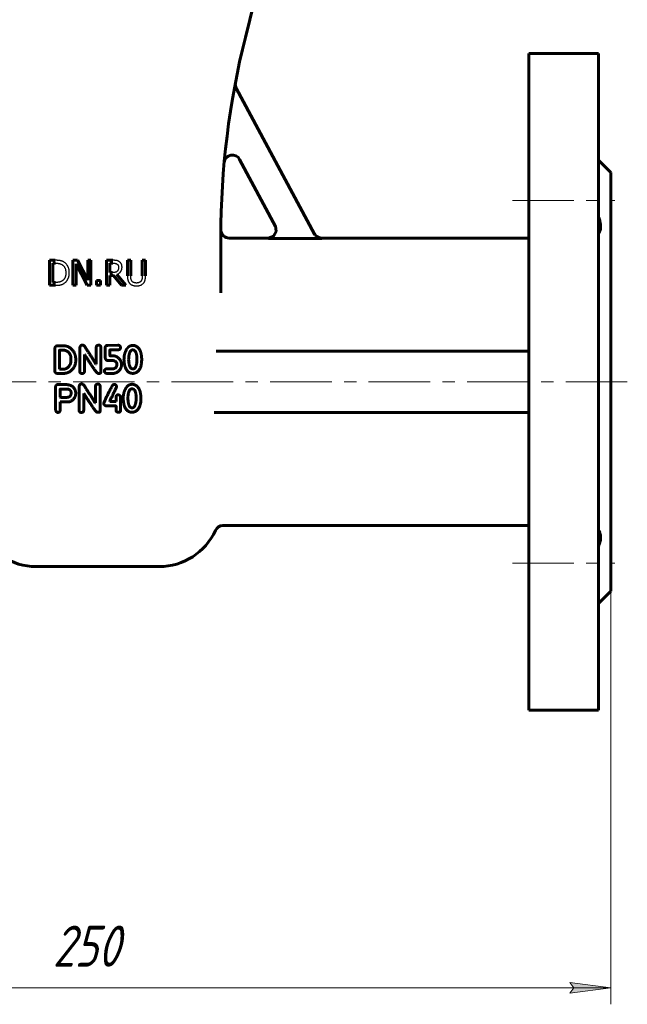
# Model space of a CAD drawing. Header units: millimetres. Extents: x 0 to 594, y 0 to 420.
# Tile 3 of 8: x 176 to 250, y 88 to 207. Entities that reach past the tile are written whole.
import ezdxf

# ---------------------------------------------------------------- set-up
doc = ezdxf.new("R2010")
doc.units = ezdxf.units.MM
for name, pattern in [('K5LT-1', [0]), ('K5LT_AXLED', [12, 7.5, -1.5, 1.5, -1.5]), ('K5LT_BASIC', [0]), ('K5LT_THIN', [0])]:
    doc.linetypes.add(name, pattern=pattern)
doc.layers.add('Системный слой', color=7, linetype='Continuous')
doc.layers.add('Системный слой (1)', color=7, linetype='Continuous', true_color=0x6c6c6c)
doc.styles.add('KDIMTEXTSTYLE', font='txt', dxfattribs={"width": 0.96, "oblique": 15, "height": 5})
doc.styles.add('KTEXTSTYLE', font='txt', dxfattribs={"width": 0.96, "height": 5})
doc.dimstyles.new('KDIMSTYLE (0.50)', dxfattribs={"dimtxt": 5, "dimasz": 1, "dimexe": 2, "dimexo": 0, "dimgap": 1, "dimtad": 1, "dimlfac": 2, "dimtxsty": 'KDIMTEXTSTYLE', "dimsah": 1, "dimcen": 0, "dimdle": 1, "dimadec": 0, "dimazin": 0, "dimtfac": 0.667, "dimtmove": 0, "dimatfit": 3, "dimfxl": 1, "dimtvp": 1, "dimtolj": 1, "dimtzin": 0, "dimarcsym": 0})

# ---------------------------------------------------------------- blocks, each defined once
blk = doc.blocks.new('U2')
at = {"layer": 'Системный слой (1)', "color": 143, "linetype": 'K5LT_BASIC', "lineweight": 60, "true_color": 0x33acca}
for p, q in [((206.73, 182.31), (206.83, 181.64)), ((206.49, 181.06), (205.85, 180.83)), ((206.83, 181.64), (206.49, 181.06))]:
    blk.add_line(p, q, dxfattribs=at)
blk = doc.blocks.new('U3')
at = {"layer": 'Системный слой (1)', "color": 143, "linetype": 'K5LT_BASIC', "lineweight": 60, "true_color": 0x33acca}
for p, q in [((205.85, 180.83), (201.09, 180.83)), ((237.59, 180.83), (212.37, 180.83))]:
    blk.add_line(p, q, dxfattribs=at)
blk = doc.blocks.new('U8')
at = {"layer": 'Системный слой (1)', "color": 143, "linetype": 'K5LT_BASIC', "lineweight": 60, "true_color": 0x33acca}
for p, q in [((211.59, 181.2), (211.49, 181.36)), ((211.72, 181.08), (211.59, 181.2)), ((211.78, 181.02), (211.72, 181.08)), ((211.82, 181), (211.78, 181.02)), ((211.84, 180.99), (211.82, 181)), ((211.85, 180.98), (211.84, 180.99)), ((212.01, 180.9), (211.85, 180.98)), ((212.37, 180.83), (212.01, 180.9))]:
    blk.add_line(p, q, dxfattribs=at)
blk = doc.blocks.new('D0')
at = {"layer": 'Системный слой (1)'}
for points in [[(127.09, 89.54), (127.59, 90.19), (122.59, 89.54), (127.59, 88.88)], [(247.59, 89.54), (242.59, 90.19), (243.09, 89.54), (242.59, 88.88)]]:
    blk.add_hatch(color=7, dxfattribs=at).paths.add_polyline_path(points)
at = {"layer": 'Системный слой (1)', "color": 7, "linetype": 'K5LT_THIN', "lineweight": 18, "true_color": 0xffffff}
for p, q in [((122.59, 139.33), (122.59, 87.54)), ((247.59, 139.33), (247.59, 87.54)), ((122.59, 89.54), (127.59, 90.19)), ((127.59, 90.19), (127.09, 89.54)), ((243.09, 89.54), (242.59, 90.19)), ((242.59, 90.19), (247.59, 89.54)), ((127.59, 88.88), (122.59, 89.54)), ((122.59, 89.54), (247.59, 89.54)), ((127.09, 89.54), (127.59, 88.88)), ((247.59, 89.54), (242.59, 88.88)), ((242.59, 88.88), (243.09, 89.54))]:
    blk.add_line(p, q, dxfattribs=at)
blk.add_wipeout([(179.62, 90.54), (179.62, 97.92), (190.13, 97.92), (190.13, 90.54)]).dxf.layer = 'Системный слой (1)'
at = {"layer": 'Системный слой (1)', "color": 7, "insert": (179.62, 97.12), "char_height": 5, "attachment_point": 1, "style": 'KTEXTSTYLE'}
blk.add_mtext('\\fArial|b0|c204|p34;\\H5.0;\\W1.000;\\Q15;\\fGOST Type AU|b0|i0|c204|p34;\\Q15;\\W0.960;250', dxfattribs=at)
blk = doc.blocks.new('KDIMARROW_01')
at = {"layer": 'Системный слой'}
blk.add_hatch(color=0, dxfattribs=at).paths.add_polyline_path([(-5, -0.66), (0, 0), (-5, 0.66), (-4.5, 0)])
at = {"layer": 'Системный слой', "color": 0, "linetype": 'K5LT_THIN', "lineweight": 18}
for p, q in [((-4.5, 0), (-5, 0.66)), ((-5, 0.66), (0, 0)), ((0, 0), (-5, -0.66)), ((-5, -0.66), (-4.5, 0))]:
    blk.add_line(p, q, dxfattribs=at)
at = {"layer": 'Системный слой (1)', "color": 0, "linetype": 'K5LT_THIN', "lineweight": 18}
blk.add_line((397.98, 163.33), (397.48, 163.33), dxfattribs=at)

msp = doc.modelspace()

# ---------------------------------------------------------------- linework, layer by layer
at = {"layer": 'Системный слой (1)', "color": 143, "linetype": 'K5LT_BASIC', "lineweight": 60, "true_color": 0x33acca}
for p, q in [((203.0783, 205.2779), (204.1551, 209.5849)), ((246.0926, 203.3349), (237.5926, 203.3349)), ((237.5926, 203.3349), (237.5926, 123.3349)), ((246.0926, 203.3349), (246.0926, 123.3349)), ((211.5081, 181.3196), (201.964, 199.0964)), ((202.3768, 190.4228), (206.7562, 182.2657)), ((247.5926, 188.8349), (246.0926, 190.3349)), ((247.5926, 188.8349), (247.5926, 137.8349)), ((200.0926, 174.1631), (200.0926, 181.0243)), ((212.3918, 180.7902), (205.8779, 180.7902)), ((179.2309, 178.1356), (179.2309, 175.0856)), ((179.9255, 178.1356), (179.2309, 178.1356)), ((179.6363, 175.4366), (179.6363, 177.7846)), ((179.6363, 177.7846), (179.9452, 177.7846)), ((182.0758, 178.1356), (182.0758, 175.0856)), ((182.6517, 178.1356), (182.0758, 178.1356)), ((182.454, 177.7154), (183.8035, 175.0856)), ((182.454, 175.0856), (182.454, 177.7154)), ((183.8801, 175.7208), (182.6517, 178.1356)), ((183.8801, 178.1356), (183.8801, 175.7208)), ((184.2582, 178.1356), (183.8801, 178.1356)), ((184.2582, 175.0856), (184.2582, 178.1356)), ((186.9326, 178.1356), (186.1466, 178.1356)), ((186.1466, 178.1356), (186.1466, 175.0856)), ((186.5519, 177.7846), (186.9548, 177.7846)), ((186.5519, 176.6378), (186.5519, 177.7846)), ((188.7121, 178.1356), (188.7121, 176.2324)), ((189.1175, 178.1356), (188.7121, 178.1356)), ((189.1175, 176.2324), (189.1175, 178.1356)), ((190.9193, 178.1356), (190.514, 178.1356)), ((190.514, 178.1356), (190.514, 176.2225)), ((190.9193, 176.2324), (190.9193, 178.1356)), ((186.9078, 176.6378), (186.5519, 176.6378)), ((186.5519, 176.2992), (187.0166, 176.2992)), ((186.5519, 175.0856), (186.5519, 176.2992)), ((187.0166, 176.2992), (187.9805, 175.0856)), ((188.507, 175.0856), (187.4219, 176.4129)), ((179.2309, 175.0856), (179.9329, 175.0856)), ((179.9452, 175.4366), (179.6363, 175.4366)), ((182.0758, 175.0856), (182.454, 175.0856)), ((183.8035, 175.0856), (184.2582, 175.0856)), ((184.9552, 175.6689), (184.9552, 175.0856)), ((185.4446, 175.6689), (184.9552, 175.6689)), ((184.9552, 175.0856), (185.4446, 175.0856)), ((185.4446, 175.0856), (185.4446, 175.6689)), ((186.1466, 175.0856), (186.5519, 175.0856)), ((187.9805, 175.0856), (188.507, 175.0856)), ((179.8727, 167.3937), (179.8727, 164.6332)), ((180.2169, 167.7116), (180.1332, 167.7068)), ((181.0128, 167.7116), (180.2169, 167.7116)), ((180.4296, 167.1547), (180.4224, 164.8985)), ((180.9745, 167.181), (180.4559, 167.181)), ((182.9191, 167.4821), (182.9191, 164.5926)), ((183.476, 166.6576), (183.5023, 166.6576)), ((183.476, 164.5926), (183.476, 166.6576)), ((184.91, 167.4678), (184.91, 165.5032)), ((185.4812, 164.5137), (185.4812, 167.4821)), ((186.0037, 167.4439), (186.0037, 166.3708)), ((187.5334, 167.7928), (186.3264, 167.7785)), ((186.5678, 166.6002), (186.5678, 167.1905)), ((186.5941, 167.2168), (187.5071, 167.2168)), ((237.5926, 167.0849), (199.5072, 167.0849)), ((181.8373, 165.986), (181.8373, 166.1461)), ((184.91, 165.5032), (184.8837, 165.5032)), ((187.0243, 166.4926), (186.661, 166.4926)), ((187.4258, 165.5127), (187.4258, 165.3263)), ((187.9898, 165.3789), (187.9898, 165.5008)), ((188.8751, 166.2752), (188.8632, 166.0051)), ((190.4501, 166.0696), (190.4501, 166.0816)), ((180.1763, 164.3536), (180.9076, 164.3536)), ((180.4224, 164.8985), (180.4487, 164.8841)), ((180.4487, 164.8841), (180.9745, 164.8841)), ((185.1777, 164.3583), (185.2685, 164.3583)), ((186.943, 164.9224), (186.1925, 164.9224)), ((186.2332, 164.3536), (186.9693, 164.3536)), ((189.3268, 164.92), (189.4439, 164.92)), ((179.9462, 162.7), (179.9582, 160.1116)), ((180.9668, 163.0107), (180.2497, 163.0107)), ((181.4973, 162.461), (180.5413, 162.461)), ((182.8265, 162.7454), (182.8265, 159.8559)), ((183.3834, 161.9209), (183.4097, 161.9209)), ((183.3834, 159.8559), (183.3834, 161.9209)), ((184.8174, 162.7311), (184.8174, 160.7665)), ((185.3886, 159.777), (185.3886, 162.7454)), ((180.5294, 161.4643), (180.5557, 161.4381)), ((180.5294, 159.9395), (180.5294, 160.8931)), ((180.5294, 160.8931), (181.6431, 160.8931)), ((180.5557, 161.4381), (181.2846, 161.4381)), ((184.8174, 160.7665), (184.7911, 160.7665)), ((186.5588, 160.9553), (186.5588, 161.0079)), ((187.3236, 160.9553), (186.5588, 160.9553)), ((187.3236, 161.3448), (187.3236, 160.9553)), ((187.8829, 159.8726), (187.8829, 161.4859)), ((188.7825, 161.5385), (188.7705, 161.2684)), ((190.3575, 161.3329), (190.3575, 161.3448)), ((185.0851, 159.6216), (185.1759, 159.6216)), ((186.1836, 160.3984), (187.2997, 160.3984)), ((187.3236, 160.3721), (187.3236, 159.8582)), ((189.2342, 160.1833), (189.3513, 160.1833)), ((237.5926, 159.5849), (199.2737, 159.5849)), ((237.5926, 145.8349), (200.3386, 145.8349)), ((177.5926, 140.8349), (192.5926, 140.8349)), ((247.5926, 137.8349), (246.0926, 136.3349)), ((246.0926, 123.3349), (237.5926, 123.3349))]:
    msp.add_line(p, q, dxfattribs=at)
at = {"layer": 'Системный слой (1)', "color": 30, "linetype": 'K5LT_AXLED', "lineweight": 18, "true_color": 0xff8000}
for p, q in [((235.5926, 185.432), (248.0926, 185.432)), ((249.5926, 163.3349), (120.5926, 163.3349)), ((249.5926, 163.3349), (235.5926, 163.3349)), ((235.5926, 141.2378), (248.0926, 141.2378))]:
    msp.add_line(p, q, dxfattribs=at)
at = {"layer": 'Системный слой (1)', "color": 143, "linetype": 'K5LT_BASIC', "lineweight": 60, "true_color": 0x33acca}
for centre, radius, start, end in [((300.0926, 181.0243), 100, 165.963757, 180), ((202.8451, 199.5694), 1, 169.203352, 208.230722), ((201.4957, 189.9497), 1, 28.230722, 174.827444), ((201.0926, 181.8349), 1, 184.223225, 270), ((300.0926, 181.0243), 100, 179.577772, 179.577932), ((177.5926, 148.3349), 7.5, 204.315739, 270), ((192.5926, 148.3349), 7.5, 270, 335.684261), ((200.3386, 144.8349), 1, 90, 155.684261)]:
    msp.add_arc(centre, radius, start, end, dxfattribs=at)
at = {"layer": 'Системный слой (1)', "color": 7, "linetype": 'K5LT-1'}
for points, knots in [([(205.8779, 180.7902), (205.9153, 180.7902), (205.9898, 180.7945), (206.0999, 180.8134), (206.1894, 180.8393), (206.259, 180.8658), (206.2967, 180.8826), (206.3519, 180.9095), (206.4243, 180.9507), (206.4914, 181.0007), (206.5284, 181.0323), (206.5405, 181.0428), (206.5607, 181.0612), (206.5852, 181.085), (206.632, 181.1342), (206.6913, 181.2071), (206.7458, 181.294), (206.7823, 181.3664), (206.7996, 181.4067), (206.8096, 181.4327), (206.8147, 181.4464), (206.8227, 181.4689), (206.8327, 181.5006), (206.8503, 181.5647), (206.8676, 181.6561), (206.8735, 181.7399), (206.8739, 181.8036), (206.8728, 181.8474), (206.8659, 181.9285), (206.8481, 182.0301), (206.8176, 182.1302), (206.7854, 182.2082), (206.7664, 182.2467), (206.7562, 182.2657)], [0, 0, 0, 0, 0.022454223, 0.044908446, 0.06736267, 0.078569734, 0.089776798, 0.092115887, 0.11562363, 0.139966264, 0.142436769, 0.14494725, 0.149565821, 0.158802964, 0.165433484, 0.190323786, 0.215214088, 0.227170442, 0.239126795, 0.24155948, 0.243963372, 0.247961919, 0.255959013, 0.264003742, 0.288042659, 0.312081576, 0.314413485, 0.326378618, 0.338343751, 0.36329775, 0.388251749, 0.401155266, 0.414058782, 0.414058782, 0.414058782, 0.414058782]), ([(211.5081, 181.3196), (211.5259, 181.2866), (211.5651, 181.2226), (211.614, 181.1598), (211.6698, 181.0966), (211.7064, 181.0605), (211.7576, 181.0166), (211.7939, 180.9877), (211.8318, 180.9613), (211.8594, 180.9436), (211.8826, 180.9293), (211.9117, 180.9127), (211.9513, 180.8921), (211.9952, 180.8718), (212.0484, 180.8507), (212.1026, 180.8327), (212.1578, 180.8177), (212.2136, 180.8059), (212.2873, 180.7946), (212.3469, 180.7905), (212.3877, 180.7902), (212.3918, 180.7902)], [0, 0, 0, 0, 0.022517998, 0.045035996, 0.047924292, 0.073330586, 0.075886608, 0.088529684, 0.101172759, 0.103650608, 0.108296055, 0.117586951, 0.123783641, 0.135232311, 0.146680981, 0.158129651, 0.169578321, 0.181026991, 0.192475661, 0.214432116, 0.216942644, 0.216942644, 0.216942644, 0.216942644]), ([(181.0179, 177.8934), (181.009, 177.8993), (180.9908, 177.9108), (180.9535, 177.933), (180.9048, 177.9592), (180.8532, 177.9836), (180.8102, 178.0019), (180.777, 178.015), (180.7431, 178.0276), (180.7084, 178.0395), (180.6728, 178.0508), (180.6392, 178.0608), (180.6077, 178.0694), (180.5787, 178.0769), (180.5487, 178.0838), (180.5198, 178.0898), (180.4923, 178.095), (180.4581, 178.1009), (180.3984, 178.11), (180.308, 178.1204), (180.2106, 178.1277), (180.1277, 178.1318), (180.0628, 178.134), (179.9952, 178.1353), (179.9489, 178.1356), (179.9255, 178.1356)], [-0.711735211, -0.711735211, -0.711735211, -0.711735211, -0.684262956, -0.6567907, -0.60184619, -0.54690168, -0.519429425, -0.49195717, -0.464484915, -0.43701266, -0.409540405, -0.38206815, -0.361271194, -0.340474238, -0.319677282, -0.298880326, -0.282961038, -0.267041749, -0.235203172, -0.176402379, -0.117601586, -0.08820119, -0.058800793, -0.029400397, 0, 0, 0, 0]), ([(179.9452, 177.7846), (179.9612, 177.7846), (179.9929, 177.7844), (180.0395, 177.7834), (180.0849, 177.7817), (180.1271, 177.7794), (180.1663, 177.7766), (180.2028, 177.7734), (180.2381, 177.7696), (180.2712, 177.7655), (180.302, 177.761), (180.3306, 177.7563), (180.3584, 177.7512), (180.3805, 177.7466), (180.3973, 177.7429), (180.4129, 177.7392), (180.4322, 177.7344), (180.455, 177.7283), (180.4777, 177.7217), (180.5004, 177.7146), (180.5303, 177.7047), (180.5614, 177.6933), (180.6229, 177.6687), (180.6844, 177.6396), (180.7358, 177.6107), (180.751, 177.6017)], [-0.122136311, -0.122136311, -0.122136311, -0.122136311, -0.116722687, -0.111309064, -0.10589544, -0.100481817, -0.09567233, -0.090862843, -0.086053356, -0.081243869, -0.076951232, -0.072658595, -0.068365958, -0.06407332, -0.062146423, -0.060219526, -0.056365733, -0.052511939, -0.048658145, -0.044804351, -0.040950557, -0.033242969, -0.028590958, -0.008523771, 0, 0, 0, 0]), ([(180.751, 177.6017), (180.7676, 177.5915), (180.8001, 177.5702), (180.834, 177.5448), (180.8805, 177.5071), (180.9368, 177.4545), (181.0069, 177.3701), (181.0676, 177.2752), (181.1173, 177.1719), (181.146, 177.09), (181.1708, 177.0033), (181.1919, 176.9082), (181.2049, 176.8021), (181.21, 176.7282), (181.2119, 176.6905), (181.2129, 176.652), (181.2132, 176.6261), (181.2132, 176.6131)], [-0.228722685, -0.228722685, -0.228722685, -0.228722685, -0.216268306, -0.203813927, -0.201223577, -0.17717576, -0.153135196, -0.129094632, -0.10422721, -0.081198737, -0.076679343, -0.051147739, -0.025616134, -0.0192121, -0.012808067, -0.006404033, 0, 0, 0, 0]), ([(181.6358, 176.6081), (181.6358, 176.6291), (181.6353, 176.6708), (181.6328, 176.7325), (181.6287, 176.7932), (181.6213, 176.8694), (181.6085, 176.9596), (181.588, 177.06), (181.5627, 177.1543), (181.5344, 177.2381), (181.5037, 177.314), (181.4712, 177.3824), (181.4357, 177.4481), (181.4073, 177.4946), (181.3613, 177.5647), (181.2925, 177.6559), (181.1792, 177.7724), (181.0837, 177.8486), (181.028, 177.8867), (181.0179, 177.8934)], [-0.236572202, -0.236572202, -0.236572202, -0.236572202, -0.228129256, -0.219686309, -0.211243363, -0.202800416, -0.187098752, -0.171397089, -0.156612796, -0.141828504, -0.129465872, -0.11710324, -0.104753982, -0.092404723, -0.0897364, -0.062369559, -0.034019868, -0.006064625, 0, 0, 0, 0]), ([(187.7087, 177.9749), (187.692, 177.9857), (187.6583, 178.0061), (187.62, 178.0261), (187.5821, 178.0442), (187.5529, 178.0567), (187.5185, 178.0696), (187.4928, 178.0783), (187.4673, 178.086), (187.4334, 178.0951), (187.4068, 178.1009), (187.3868, 178.1045), (187.3807, 178.1056), (187.3714, 178.1072), (187.3527, 178.1101), (187.3238, 178.1142), (187.2738, 178.1203), (187.2123, 178.126), (187.1535, 178.1298), (187.1082, 178.132), (187.0737, 178.1334), (187.0388, 178.1344), (187.0034, 178.1351), (186.9739, 178.1354), (186.9503, 178.1356), (186.9385, 178.1356), (186.9326, 178.1356)], [-0.161155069, -0.161155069, -0.161155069, -0.161155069, -0.149334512, -0.137513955, -0.135051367, -0.124004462, -0.11848101, -0.112957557, -0.107668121, -0.102378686, -0.091799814, -0.091266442, -0.090199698, -0.088066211, -0.085594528, -0.078855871, -0.070505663, -0.055416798, -0.0418661, -0.035090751, -0.028315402, -0.021236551, -0.014157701, -0.00707885, -0.003539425, 0, 0, 0, 0]), ([(186.9548, 177.7846), (186.9651, 177.7846), (186.9856, 177.7845), (187.0156, 177.7839), (187.0449, 177.7828), (187.0721, 177.7815), (187.0972, 177.7798), (187.1207, 177.7778), (187.1434, 177.7756), (187.1646, 177.7731), (187.1843, 177.7704), (187.2088, 177.7667), (187.2368, 177.7616), (187.2678, 177.7546), (187.2965, 177.7467), (187.3244, 177.7376), (187.3455, 177.7295), (187.378, 177.7158), (187.4077, 177.7007), (187.4327, 177.6851), (187.4392, 177.6808)], [-0.105350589, -0.105350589, -0.105350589, -0.105350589, -0.100431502, -0.095512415, -0.090593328, -0.085674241, -0.081313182, -0.076952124, -0.072591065, -0.068230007, -0.064347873, -0.060465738, -0.052701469, -0.045754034, -0.0388066, -0.031859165, -0.02491173, -0.022395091, -0.005983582, 0, 0, 0, 0]), ([(187.4392, 177.6808), (187.4473, 177.6754), (187.4628, 177.6642), (187.4789, 177.651), (187.5003, 177.632), (187.5254, 177.6064), (187.5558, 177.5664), (187.5766, 177.5302), (187.5908, 177.4991), (187.6032, 177.4672), (187.6116, 177.4396), (187.6208, 177.4005), (187.6282, 177.358), (187.6317, 177.3098), (187.632, 177.2817), (187.632, 177.2755)], [-0.081685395, -0.081685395, -0.081685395, -0.081685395, -0.076696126, -0.0717068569, -0.0706954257, -0.0613419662, -0.0522677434, -0.0430034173, -0.0383712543, -0.0337390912, -0.0245907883, -0.0231782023, -0.0130157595, -0.0028533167, 0, 0, 0, 0]), ([(188.0547, 177.3076), (188.0547, 177.3178), (188.0544, 177.3382), (188.0533, 177.3683), (188.0513, 177.3978), (188.0478, 177.4348), (188.0418, 177.4783), (188.0323, 177.5265), (188.0206, 177.5715), (188.0069, 177.6129), (187.9914, 177.6518), (187.977, 177.6819), (187.9646, 177.7049), (187.9518, 177.7269), (187.9349, 177.7537), (187.9132, 177.7847), (187.8958, 177.8071), (187.8676, 177.841), (187.8242, 177.8871), (187.7645, 177.937), (187.7233, 177.9654), (187.7087, 177.9749)], [-0.193489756, -0.193489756, -0.193489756, -0.193489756, -0.187228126, -0.180966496, -0.174704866, -0.168443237, -0.156866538, -0.14528984, -0.134451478, -0.123613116, -0.113319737, -0.103026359, -0.098061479, -0.0930966, -0.083166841, -0.073237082, -0.063307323, -0.060732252, -0.038297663, -0.013257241, 0, 0, 0, 0]), ([(181.2132, 176.6131), (181.2132, 176.596), (181.2128, 176.5621), (181.2111, 176.5122), (181.2083, 176.4633), (181.2045, 176.4173), (181.1998, 176.3739), (181.1925, 176.3192), (181.1814, 176.2556), (181.165, 176.1848), (181.1467, 176.1223), (181.1266, 176.0659), (181.1053, 176.015), (181.0817, 175.9667), (181.0474, 175.9053), (180.9973, 175.8314), (180.9263, 175.7503), (180.8547, 175.6867), (180.8066, 175.6517), (180.7881, 175.6392)], [-0.276021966, -0.276021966, -0.276021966, -0.276021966, -0.265988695, -0.255955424, -0.245922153, -0.235888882, -0.226754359, -0.217619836, -0.19935079, -0.182548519, -0.165746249, -0.151188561, -0.136630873, -0.122295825, -0.107960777, -0.079290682, -0.048447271, -0.018055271, 0, 0, 0, 0]), ([(181.013, 175.3303), (181.0562, 175.3588), (181.1017, 175.3932), (181.1843, 175.4651), (181.2294, 175.5102), (181.2728, 175.5601), (181.2903, 175.5808), (181.321, 175.619), (181.3627, 175.6761), (181.4016, 175.7366), (181.4313, 175.7877), (181.4598, 175.8399), (181.4932, 175.9078), (181.5281, 175.9912), (181.5578, 176.0757), (181.5759, 176.1385), (181.5996, 176.2327), (181.6241, 176.3638), (181.6349, 176.5096), (181.6358, 176.5936), (181.6358, 176.6081)], [-0.278962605, -0.278962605, -0.278962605, -0.278962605, -0.247175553, -0.243853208, -0.211601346, -0.208232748, -0.203909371, -0.195262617, -0.178870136, -0.162027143, -0.153605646, -0.145184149, -0.128341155, -0.111498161, -0.095175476, -0.078852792, -0.075672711, -0.042270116, -0.007265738, 0, 0, 0, 0]), ([(187.459, 176.796), (187.452, 176.789), (187.4377, 176.7755), (187.421, 176.7617), (187.3965, 176.7429), (187.3627, 176.7206), (187.3192, 176.6992), (187.2821, 176.685), (187.2582, 176.6775), (187.2386, 176.6723), (187.2238, 176.6688), (187.2088, 176.6656), (187.1893, 176.6617), (187.1648, 176.6573), (187.1289, 176.6517), (187.0474, 176.6416), (186.9703, 176.6378), (186.9078, 176.6378)], [-0.0846184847, -0.0846184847, -0.0846184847, -0.0846184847, -0.0800034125, -0.0753883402, -0.0744226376, -0.0653627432, -0.0561571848, -0.0515544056, -0.0469516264, -0.0446938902, -0.042436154, -0.0401784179, -0.0379206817, -0.0337082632, -0.0294958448, -0.0225875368, 0, 0, 0, 0]), ([(187.4219, 176.4129), (187.4336, 176.4172), (187.4568, 176.4262), (187.4907, 176.4407), (187.5239, 176.456), (187.5653, 176.4768), (187.6137, 176.504), (187.686, 176.5509), (187.7513, 176.603), (187.8101, 176.6601), (187.8626, 176.718), (187.9081, 176.7785), (187.9449, 176.8404), (187.9758, 176.9003), (188.0078, 176.9803), (188.0273, 177.054), (188.0391, 177.1142), (188.046, 177.1582), (188.0515, 177.2125), (188.0538, 177.2552), (188.0545, 177.285), (188.0547, 177.3001), (188.0547, 177.3076)], [-0.148110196, -0.148110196, -0.148110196, -0.148110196, -0.143631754, -0.139153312, -0.134674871, -0.130196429, -0.121903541, -0.113610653, -0.097024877, -0.089138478, -0.081252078, -0.066130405, -0.059524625, -0.052918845, -0.039707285, -0.026179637, -0.024288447, -0.017188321, -0.010088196, -0.005044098, -0.002522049, 0, 0, 0, 0]), ([(187.632, 177.2755), (187.632, 177.2662), (187.6318, 177.2478), (187.6308, 177.2207), (187.6292, 177.1941), (187.6269, 177.1689), (187.6241, 177.145), (187.6198, 177.1147), (187.6132, 177.0793), (187.6033, 177.0395), (187.5922, 177.0037), (187.5797, 176.9708), (187.5616, 176.9309), (187.5351, 176.8843), (187.5043, 176.8436), (187.4781, 176.8147), (187.4655, 176.8021), (187.459, 176.796)], [-0.0937576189, -0.0937576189, -0.0937576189, -0.0937576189, -0.0896029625, -0.085448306, -0.0812936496, -0.0771389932, -0.0733225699, -0.0695061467, -0.0618733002, -0.0547800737, -0.0476868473, -0.0413301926, -0.034973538, -0.0226294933, -0.0102854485, -0.0051427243, 0, 0, 0, 0]), ([(179.9329, 175.0856), (179.9524, 175.0856), (179.9911, 175.0858), (180.0479, 175.0867), (180.1034, 175.0883), (180.1571, 175.0906), (180.2088, 175.0934), (180.2755, 175.098), (180.3422, 175.1043), (180.4084, 175.1123), (180.4603, 175.1199), (180.5016, 175.127), (180.5332, 175.1331), (180.5536, 175.1374), (180.5711, 175.1414), (180.5907, 175.146), (180.612, 175.1515), (180.635, 175.1579), (180.6597, 175.1653), (180.7031, 175.1791), (180.765, 175.202), (180.8653, 175.2457), (180.9479, 175.29), (181.0052, 175.3254), (181.013, 175.3303)], [-0.489465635, -0.489465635, -0.489465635, -0.489465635, -0.469874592, -0.450283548, -0.430692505, -0.411101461, -0.391510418, -0.371919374, -0.332737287, -0.308900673, -0.28506406, -0.261227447, -0.24930914, -0.237390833, -0.229840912, -0.22229099, -0.207191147, -0.19698596, -0.186780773, -0.168865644, -0.129708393, -0.090551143, -0.012236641, 0, 0, 0, 0]), ([(180.7881, 175.6392), (180.7711, 175.6273), (180.7365, 175.6047), (180.697, 175.5821), (180.6384, 175.5517), (180.5927, 175.5318), (180.5438, 175.5144), (180.5225, 175.5073), (180.496, 175.4991), (180.4657, 175.4908), (180.4362, 175.4836), (180.4049, 175.4769), (180.3606, 175.4684), (180.3148, 175.461), (180.2671, 175.4546), (180.2305, 175.4504), (180.1931, 175.4468), (180.1512, 175.4434), (180.1046, 175.4405), (180.0527, 175.4382), (179.9995, 175.4369), (179.9634, 175.4366), (179.9452, 175.4366)], [-0.129515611, -0.129515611, -0.129515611, -0.129515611, -0.119550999, -0.109586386, -0.107523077, -0.087584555, -0.085520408, -0.082628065, -0.07684338, -0.072307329, -0.067771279, -0.062610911, -0.057450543, -0.047129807, -0.041969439, -0.036809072, -0.031648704, -0.026488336, -0.019866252, -0.013244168, -0.006622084, 0, 0, 0, 0]), ([(188.7121, 176.2324), (188.7121, 176.214), (188.7125, 176.1773), (188.7139, 176.1234), (188.7163, 176.0708), (188.7196, 176.0217), (188.7236, 175.9759), (188.7298, 175.9186), (188.7374, 175.8651), (188.7462, 175.8153), (188.7531, 175.7809), (188.7606, 175.7474), (188.7685, 175.716), (188.7767, 175.6866), (188.7851, 175.659), (188.7943, 175.6319), (188.8042, 175.6055), (188.8148, 175.5797), (188.8298, 175.5461), (188.8583, 175.4895), (188.9059, 175.4137), (188.9597, 175.348), (188.9943, 175.3125), (189.0038, 175.3031)], [-0.129094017, -0.129094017, -0.129094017, -0.129094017, -0.123542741, -0.117991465, -0.112440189, -0.106888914, -0.1019132, -0.096937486, -0.086986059, -0.082495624, -0.078005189, -0.073514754, -0.069024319, -0.064988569, -0.060952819, -0.056917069, -0.052881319, -0.048917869, -0.044954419, -0.037027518, -0.021378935, -0.005730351, 0, 0, 0, 0]), ([(189.0038, 175.3031), (189.0165, 175.2904), (189.0427, 175.2657), (189.0733, 175.2405), (189.1194, 175.2052), (189.1563, 175.1808), (189.1964, 175.1581), (189.2139, 175.1486), (189.2435, 175.1334), (189.304, 175.1058), (189.3761, 175.0799), (189.4554, 175.0589), (189.5174, 175.0459), (189.5822, 175.0356), (189.64, 175.0291), (189.6897, 175.0252), (189.7305, 175.023), (189.7722, 175.0216), (189.8003, 175.0213), (189.8145, 175.0213)], [-0.322958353, -0.322958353, -0.322958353, -0.322958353, -0.301047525, -0.279136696, -0.274585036, -0.230252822, -0.225650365, -0.21925955, -0.206477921, -0.186016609, -0.141138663, -0.11869969, -0.096260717, -0.073821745, -0.051382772, -0.038537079, -0.025691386, -0.012845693, 0, 0, 0, 0]), ([(189.2485, 175.617), (189.2406, 175.629), (189.2256, 175.6534), (189.2107, 175.6813), (189.1969, 175.7099), (189.184, 175.7393), (189.1729, 175.7697), (189.166, 175.7909), (189.1612, 175.8068), (189.1551, 175.8287), (189.1498, 175.8511), (189.146, 175.8694), (189.1432, 175.8845), (189.1392, 175.9068), (189.1355, 175.9312), (189.1322, 175.9567), (189.1291, 175.9829), (189.1256, 176.0191), (189.122, 176.0666), (189.1199, 176.1103), (189.1186, 176.1466), (189.118, 176.1745), (189.1176, 176.2032), (189.1175, 176.2226), (189.1175, 176.2324)], [-0.343745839, -0.343745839, -0.343745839, -0.343745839, -0.317150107, -0.290554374, -0.285054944, -0.258118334, -0.231181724, -0.22561445, -0.217365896, -0.200868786, -0.184371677, -0.176123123, -0.167874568, -0.157558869, -0.136927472, -0.126611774, -0.116296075, -0.095664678, -0.071748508, -0.047832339, -0.035874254, -0.023916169, -0.011958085, 0, 0, 0, 0]), ([(189.8145, 175.3674), (189.8045, 175.3674), (189.7847, 175.3676), (189.7554, 175.3686), (189.7268, 175.3704), (189.6996, 175.3728), (189.674, 175.3757), (189.6415, 175.3804), (189.589, 175.3901), (189.5232, 175.4082), (189.4554, 175.4361), (189.3969, 175.4687), (189.345, 175.5067), (189.2992, 175.5501), (189.2682, 175.5881), (189.2523, 175.6112), (189.2485, 175.617)], [-0.162465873, -0.162465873, -0.162465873, -0.162465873, -0.156402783, -0.150339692, -0.144276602, -0.138213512, -0.1326561, -0.127098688, -0.115983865, -0.095376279, -0.0768315, -0.058800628, -0.040998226, -0.023195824, -0.005738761, 0, 0, 0, 0]), ([(190.383, 175.617), (190.3774, 175.6085), (190.3657, 175.592), (190.3518, 175.5746), (190.3307, 175.5504), (190.3005, 175.5202), (190.2597, 175.4886), (190.2237, 175.4657), (190.1954, 175.45), (190.1707, 175.438), (190.1503, 175.4291), (190.1301, 175.4209), (190.1049, 175.4117), (190.0762, 175.4026), (190.0313, 175.3902), (189.9904, 175.3818), (189.9237, 175.3722), (189.8728, 175.368), (189.8256, 175.3674), (189.8145, 175.3674)], [-0.107165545, -0.107165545, -0.107165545, -0.107165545, -0.101648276, -0.096131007, -0.094971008, -0.083999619, -0.072710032, -0.067065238, -0.061420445, -0.055852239, -0.053068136, -0.050284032, -0.045041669, -0.039799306, -0.035586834, -0.022631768, -0.020142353, -0.004697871, 0, 0, 0, 0]), ([(189.8145, 175.0213), (189.8295, 175.0213), (189.8594, 175.0216), (189.9034, 175.023), (189.9463, 175.0253), (189.9867, 175.0283), (190.0245, 175.0321), (190.072, 175.038), (190.1166, 175.0452), (190.1584, 175.0536), (190.1876, 175.0602), (190.2159, 175.0675), (190.2682, 175.0824), (190.3159, 175.0998), (190.3616, 175.1199), (190.3916, 175.1339), (190.4165, 175.1469), (190.4656, 175.1745), (190.5308, 175.2171), (190.5922, 175.2688), (190.624, 175.2995), (190.6277, 175.3031)], [-0.133113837, -0.133113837, -0.133113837, -0.133113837, -0.12772088, -0.122327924, -0.116934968, -0.111542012, -0.106665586, -0.10178916, -0.092036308, -0.087588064, -0.083139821, -0.078691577, -0.074243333, -0.057841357, -0.053740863, -0.049640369, -0.041439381, -0.039717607, -0.021593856, -0.002514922, 0, 0, 0, 0]), ([(190.514, 176.2225), (190.514, 176.2103), (190.5138, 176.186), (190.5131, 176.1502), (190.512, 176.1153), (190.5104, 176.0815), (190.5084, 176.0489), (190.5051, 176.0068), (190.5012, 175.969), (190.4967, 175.9352), (190.4935, 175.9137), (190.49, 175.8928), (190.4864, 175.8727), (190.4823, 175.8533), (190.4779, 175.8345), (190.4731, 175.8161), (190.4678, 175.7978), (190.462, 175.7797), (190.4538, 175.756), (190.4459, 175.736), (190.4289, 175.6967), (190.41, 175.6597), (190.3893, 175.6265), (190.383, 175.617)], [-0.0871314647, -0.0871314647, -0.0871314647, -0.0871314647, -0.0831713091, -0.0792111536, -0.0752509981, -0.0712908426, -0.0673306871, -0.0633705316, -0.0554502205, -0.0523701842, -0.0492901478, -0.0462101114, -0.043130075, -0.0401940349, -0.0372579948, -0.0343219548, -0.0313859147, -0.0284498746, -0.0255138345, -0.0196417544, -0.0183802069, -0.005374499, 0, 0, 0, 0]), ([(190.6277, 175.3031), (190.6402, 175.3151), (190.6645, 175.3398), (190.6895, 175.3685), (190.7236, 175.4111), (190.7647, 175.4702), (190.8047, 175.5469), (190.8315, 175.6126), (190.849, 175.6639), (190.8637, 175.717), (190.8765, 175.7714), (190.8875, 175.8273), (190.8989, 175.8981), (190.9141, 176.0266), (190.9193, 176.146), (190.9193, 176.2324)], [-0.200678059, -0.200678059, -0.200678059, -0.200678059, -0.189054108, -0.177430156, -0.175001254, -0.152059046, -0.128629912, -0.116915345, -0.105200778, -0.093565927, -0.081931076, -0.070871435, -0.059811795, -0.04081866, 0, 0, 0, 0])]:
    msp.add_open_spline(points, degree=3, knots=knots, dxfattribs=at)
at = {"layer": 'Системный слой (1)', "color": 143, "linetype": 'K5LT_BASIC', "lineweight": 60, "true_color": 0x33acca}
for points, knots in [([(246.0926, 183.3738), (246.1298, 183.2802), (246.194, 183.1028), (246.2635, 182.8595), (246.3085, 182.6464), (246.3373, 182.4368), (246.3469, 182.2208), (246.3305, 182.0058), (246.2863, 181.8), (246.2104, 181.6049), (246.1359, 181.4863), (246.0926, 181.4302)], [0, 0, 0, 0, 1.40876851, 2.68712809, 3.7712388, 4.80388899, 6.14669935, 7.52118827, 8.82556291, 10.35618769, 12, 12, 12, 12]), ([(246.0926, 145.2396), (246.1352, 145.1845), (246.1984, 145.0842), (246.2662, 144.924), (246.3085, 144.775), (246.3373, 144.6001), (246.3469, 144.3959), (246.3305, 144.1609), (246.2825, 143.8792), (246.2029, 143.5906), (246.1264, 143.3809), (246.0926, 143.296)], [0, 0, 0, 0, 1.61204959, 2.68712809, 3.7712388, 4.80388899, 6.14669935, 7.52118827, 8.82556291, 10.71923302, 12, 12, 12, 12])]:
    msp.add_open_spline(points, degree=3, knots=knots, dxfattribs=at)
for points in [[(180.1332, 167.7068), (179.9158, 167.6972), (179.8727, 167.3937)], [(180.4559, 167.181), (180.4296, 167.1762), (180.4296, 167.1547)], [(181.1729, 167.1547), (181.0486, 167.181), (180.9745, 167.181)], [(182.2484, 166.8488), (181.7489, 167.7116), (181.0128, 167.7116)], [(181.8373, 166.1461), (181.8373, 166.8894), (181.1729, 167.1547)], [(182.4205, 165.986), (182.4205, 166.5117), (182.2484, 166.8488)], [(183.237, 167.8119), (182.9765, 167.8119), (182.9191, 167.4821)], [(183.703, 167.3339), (183.476, 167.8119), (183.237, 167.8119)], [(183.5023, 166.6576), (183.8249, 166.1126), (184.6041, 164.9606)], [(184.8837, 165.5032), (184.2432, 166.5165), (183.703, 167.3339)], [(185.2279, 167.8), (184.91, 167.8), (184.91, 167.4678)], [(185.4812, 167.4821), (185.4812, 167.8), (185.2279, 167.8)], [(186.3264, 167.7785), (186.0037, 167.7785), (186.0037, 167.4439)], [(186.5678, 167.1905), (186.5678, 167.212), (186.5941, 167.2168)], [(187.5071, 167.2168), (187.8679, 167.2527), (187.8679, 167.4989)], [(187.856, 167.5108), (187.856, 167.7928), (187.5334, 167.7928)], [(187.8679, 167.4989), (187.8679, 167.5108), (187.856, 167.5108)], [(188.525, 167.126), (188.3087, 166.7006), (188.2943, 166.1078)], [(188.9922, 167.6829), (188.7413, 167.5514), (188.525, 167.126)], [(189.3531, 167.2192), (188.9468, 167.2192), (188.8751, 166.2752)], [(189.3412, 167.7737), (189.1213, 167.7354), (188.9922, 167.6829)], [(190.3211, 166.9993), (189.9745, 167.7737), (189.3412, 167.7737)], [(189.8694, 166.0816), (189.8694, 167.2192), (189.3531, 167.2192)], [(190.4501, 166.0816), (190.4501, 166.5022), (190.3211, 166.9993)], [(181.4908, 164.4611), (182.4205, 164.9487), (182.4205, 165.986)], [(181.7035, 165.3765), (181.8373, 165.6203), (181.8373, 165.986)], [(186.0037, 166.3708), (186.0037, 165.9286), (186.3527, 165.9286)], [(186.3527, 165.9286), (187.1438, 165.9262), (187.1438, 165.888)], [(186.661, 166.4926), (186.5678, 166.4926), (186.5678, 166.6002)], [(187.8273, 166.0098), (187.4401, 166.4926), (187.0243, 166.4926)], [(187.1438, 165.888), (187.4258, 165.7183), (187.4258, 165.5127)], [(187.9898, 165.5008), (187.9898, 165.6872), (187.8273, 166.0098)], [(188.2943, 166.1078), (188.2943, 165.6107), (188.4353, 165.1279)], [(188.8632, 166.0051), (188.9157, 164.92), (189.3268, 164.92)], [(189.4439, 164.92), (189.7236, 164.92), (189.8431, 165.6298)], [(189.6232, 164.4037), (190.4501, 164.6834), (190.4501, 166.0696)], [(189.8431, 165.6298), (189.8694, 165.9477), (189.8694, 166.0816)], [(179.8727, 164.6332), (179.8847, 164.3894), (180.1763, 164.3536)], [(180.9076, 164.3536), (181.1203, 164.3536), (181.4908, 164.4611)], [(180.9745, 164.8841), (181.3856, 164.8841), (181.7035, 165.3765)], [(182.9191, 164.5926), (182.9191, 164.3488), (183.1844, 164.3488)], [(183.1844, 164.3488), (183.476, 164.3488), (183.476, 164.5926)], [(184.6041, 164.9606), (184.9913, 164.3583), (185.1777, 164.3583)], [(185.2685, 164.3583), (185.4812, 164.3583), (185.4812, 164.5137)], [(186.1925, 164.9224), (185.9105, 164.8746), (185.9105, 164.669)], [(185.9105, 164.669), (185.9105, 164.3798), (186.2332, 164.3536)], [(187.4258, 165.3263), (187.292, 164.9224), (186.943, 164.9224)], [(186.9693, 164.3536), (187.0768, 164.3536), (187.3852, 164.4539)], [(187.3852, 164.4539), (187.9898, 164.8268), (187.9898, 165.3789)], [(188.4353, 165.1279), (188.7437, 164.3655), (189.3412, 164.3655)], [(189.3412, 164.3655), (189.5085, 164.3655), (189.6232, 164.4037)], [(183.1444, 163.0752), (182.8839, 163.0752), (182.8265, 162.7454)], [(183.6104, 162.5972), (183.3834, 163.0752), (183.1444, 163.0752)], [(185.1353, 163.0633), (184.8174, 163.0633), (184.8174, 162.7311)], [(185.3886, 162.7454), (185.3886, 163.0633), (185.1353, 163.0633)], [(180.2497, 163.0107), (180.0131, 163.0107), (179.9462, 162.7)], [(180.5413, 162.461), (180.5151, 162.4562), (180.5151, 162.4323)], [(180.5151, 162.4323), (180.5294, 161.6364), (180.5294, 161.4643)], [(182.151, 162.645), (181.8606, 163.0179), (180.9668, 163.0107)], [(181.2846, 161.4381), (181.8558, 161.4381), (181.8558, 161.983)], [(181.8558, 161.983), (181.8558, 162.3009), (181.4973, 162.461)], [(181.6431, 160.8931), (182.4127, 161.2277), (182.4127, 161.9161)], [(182.4127, 161.9161), (182.4414, 162.2722), (182.151, 162.645)], [(183.4097, 161.9209), (183.7323, 161.3759), (184.5115, 160.2239)], [(184.7911, 160.7665), (184.1506, 161.7798), (183.6104, 162.5972)], [(186.8576, 162.8362), (185.8203, 160.8334), (185.8203, 160.7354)], [(186.5588, 161.0079), (187.3906, 162.6809), (187.3906, 162.7191)], [(187.1038, 163.0298), (186.8576, 162.951), (186.8576, 162.8362)], [(187.3906, 162.7191), (187.3595, 163.0298), (187.1038, 163.0298)], [(188.4324, 162.3893), (188.2161, 161.9639), (188.2017, 161.3711)], [(188.8996, 162.9462), (188.6487, 162.8147), (188.4324, 162.3893)], [(189.2605, 162.4825), (188.8542, 162.4825), (188.7825, 161.5385)], [(189.2486, 163.037), (189.0287, 162.9987), (188.8996, 162.9462)], [(190.2285, 162.2626), (189.8819, 163.037), (189.2486, 163.037)], [(189.7767, 161.3448), (189.7767, 162.4825), (189.2605, 162.4825)], [(190.3575, 161.3448), (190.3575, 161.7655), (190.2285, 162.2626)], [(185.8203, 160.7354), (185.8203, 160.451), (186.1836, 160.3984)], [(187.6104, 161.7583), (187.3236, 161.7583), (187.3236, 161.3448)], [(187.8829, 161.4859), (187.8829, 161.6938), (187.6104, 161.7583)], [(188.2017, 161.3711), (188.2017, 160.874), (188.3427, 160.3912)], [(188.7705, 161.2684), (188.8231, 160.1833), (189.2342, 160.1833)], [(189.3513, 160.1833), (189.631, 160.1833), (189.7505, 160.8931)], [(189.5306, 159.667), (190.3575, 159.9467), (190.3575, 161.3329)], [(189.7505, 160.8931), (189.7767, 161.211), (189.7767, 161.3448)], [(179.9582, 160.1116), (179.9582, 159.6073), (180.2497, 159.6073)], [(180.2497, 159.6073), (180.4983, 159.6073), (180.5294, 159.9395)], [(182.8265, 159.8559), (182.8265, 159.6121), (183.0918, 159.6121)], [(183.0918, 159.6121), (183.3834, 159.6121), (183.3834, 159.8559)], [(184.5115, 160.2239), (184.8987, 159.6216), (185.0851, 159.6216)], [(185.1759, 159.6216), (185.3886, 159.6216), (185.3886, 159.777)], [(187.2997, 160.3984), (187.3236, 160.3984), (187.3236, 160.3721)], [(187.3236, 159.8582), (187.338, 159.6575), (187.6128, 159.6192)], [(187.6128, 159.6192), (187.8829, 159.6384), (187.8829, 159.8726)], [(188.3427, 160.3912), (188.6511, 159.6288), (189.2486, 159.6288)], [(189.2486, 159.6288), (189.4159, 159.6288), (189.5306, 159.667)]]:
    msp.add_open_spline(points, degree=2, dxfattribs=at)

# ---------------------------------------------------------------- block references
at = {"layer": 'Системный слой (1)'}
for name in ['U2', 'U8', 'U3']:
    msp.add_blockref(name, (0, 0), dxfattribs=at)

# ---------------------------------------------------------------- next in the draw order: dimensions: what is measured, and where the dimension line sits
at = {"layer": 'Системный слой (1)', "color": 7}
dim = msp.add_linear_dim(base=(122.5926, 89.5366), p1=(247.5926, 139.3349), p2=(122.5926, 139.3349), dimstyle='KDIMSTYLE (0.50)', override={"dimexo": 0, "dimpost": '\\fGOST Type AU|b0|c204|p34;\\H5.0;\\W0.960;\\Q15;<>', "dimblk1": 'KDIMARROW_01', "dimblk2": 'KDIMARROW_01', "dimse1": 0, "dimse2": 0, "dimclrt": 7, "dimtol": 1, "dimtp": 0, "dimtm": 0, "dimtdec": 5, "dimtolj": 1}, dxfattribs=at)
dim.commit()
dim.dimension.update_dxf_attribs({"geometry": 'D0', "text_midpoint": (185.0926, 89.5366), "dimtype": 160})

doc.saveas('drawing.dxf')
